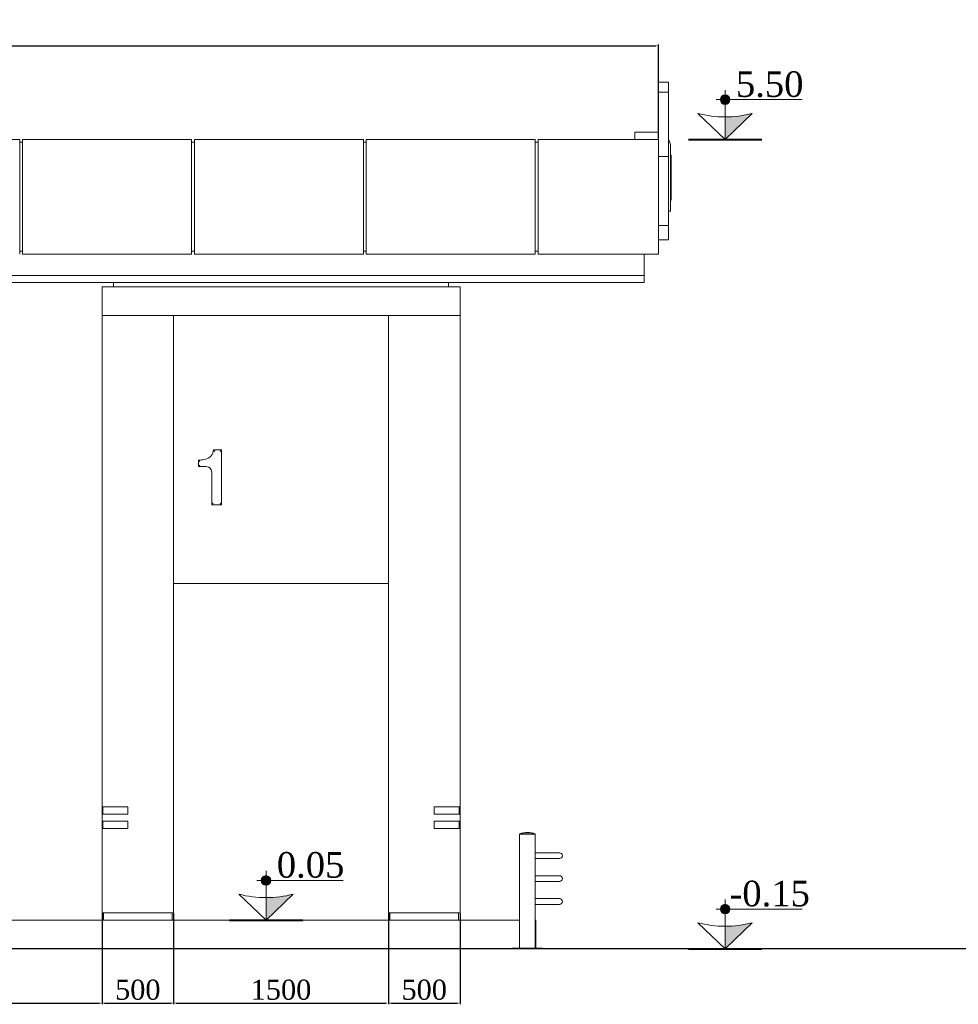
# Model space of a CAD drawing. Header units: feet. Extents: x 1874736 to 1903466, y 4612121 to 4660828.
# Tile 7 of 16: x 1881394 to 1887949, y 4642359 to 4649232. Entities that reach past the tile are written whole.
import ezdxf

# ---------------------------------------------------------------- set-up
doc = ezdxf.new("R2010")
doc.units = ezdxf.units.FT
doc.header["$MEASUREMENT"] = 0
doc.header["$PDMODE"] = 98
doc.header["$PDSIZE"] = 0.3
doc.styles.get("Standard").update_dxf_attribs({"font": 'times.ttf'})
doc.dimstyles.new('ISO-25', dxfattribs={"dimscale": 15, "dimtxt": 20, "dimasz": 2.5, "dimexe": 1.25, "dimexo": 0.625, "dimgap": 3, "dimtad": 1, "dimdec": 0, "dimtxsty": 'Standard', "dimcen": 2.5, "dimadec": 0, "dimazin": 0, "dimtfac": 1, "dimtdec": 0, "dimtmove": 0, "dimatfit": 3, "dimfxl": 1.25, "dimarcsym": 0})

# ---------------------------------------------------------------- blocks, each defined once
blk = doc.blocks.new('*D4988')
at = {"color": 0, "lineweight": -2, "transparency": 16777216}
for p, q in [((1875754.1, 4648400.9), (1875754.1, 4649058.4)), ((1875771.6, 4649049.6), (1885836.6, 4649049.6)), ((1885854.1, 4648400.9), (1885854.1, 4649058.4))]:
    blk.add_line(p, q, dxfattribs=at)
at = {"color": 0, "lineweight": 30, "transparency": 16777216}
for points in [[(1875771.6, 4649052.5), (1875771.6, 4649046.7), (1875754.1, 4649049.6)], [(1885836.6, 4649052.5), (1885836.6, 4649046.7), (1885854.1, 4649049.6)]]:
    blk.add_solid(points, dxfattribs=at)
at = {"layer": 'Defpoints', "color": 0, "lineweight": 30, "transparency": 16777216}
for p in [(1885854.1, 4649049.6), (1875754.1, 4648396.6), (1885854.1, 4648396.6)]:
    blk.add_point(p, dxfattribs=at)
at = {"color": 0, "lineweight": 5, "transparency": 16777216, "insert": (1880804.1, 4649141.6), "char_height": 140, "attachment_point": 5}
blk.add_mtext('10100', dxfattribs=at)
blk = doc.blocks.new('*D5013')
at = {"color": 0, "lineweight": -2, "transparency": 16777216}
for p, q in [((1879639.1, 4642992.2), (1879639.1, 4642359.1)), ((1881969.1, 4642992.2), (1881969.1, 4642359.1)), ((1879656.6, 4642367.8), (1881951.6, 4642367.8))]:
    blk.add_line(p, q, dxfattribs=at)
at = {"color": 0, "lineweight": 5, "transparency": 16777216}
for points in [[(1879656.6, 4642370.7), (1879656.6, 4642364.9), (1879639.1, 4642367.8)], [(1881951.6, 4642370.7), (1881951.6, 4642364.9), (1881969.1, 4642367.8)]]:
    blk.add_solid(points, dxfattribs=at)
at = {"layer": 'Defpoints', "color": 0, "lineweight": 5, "transparency": 16777216}
for p in [(1879639.1, 4642996.6), (1881969.1, 4642996.6), (1881969.1, 4642367.8)]:
    blk.add_point(p, dxfattribs=at)
at = {"color": 0, "lineweight": 5, "transparency": 16777216, "insert": (1880804.1, 4642460), "char_height": 140, "attachment_point": 5}
blk.add_mtext('2330', dxfattribs=at)
blk = doc.blocks.new('*D5014')
at = {"color": 0, "lineweight": -2, "transparency": 16777216}
for p, q in [((1881969.1, 4642992.2), (1881969.1, 4642359.1)), ((1882469.1, 4642992.2), (1882469.1, 4642359.1)), ((1881986.6, 4642367.8), (1882451.6, 4642367.8))]:
    blk.add_line(p, q, dxfattribs=at)
at = {"color": 0, "lineweight": 5, "transparency": 16777216}
for points in [[(1881986.6, 4642370.7), (1881986.6, 4642364.9), (1881969.1, 4642367.8)], [(1882451.6, 4642370.7), (1882451.6, 4642364.9), (1882469.1, 4642367.8)]]:
    blk.add_solid(points, dxfattribs=at)
at = {"layer": 'Defpoints', "color": 0, "lineweight": 5, "transparency": 16777216}
for p in [(1881969.1, 4642996.6), (1882469.1, 4642996.6), (1882469.1, 4642367.8)]:
    blk.add_point(p, dxfattribs=at)
at = {"color": 0, "lineweight": 5, "transparency": 16777216, "insert": (1882219.1, 4642460), "char_height": 140, "attachment_point": 5}
blk.add_mtext('500', dxfattribs=at)
blk = doc.blocks.new('*D5015')
at = {"color": 0, "lineweight": -2, "transparency": 16777216}
for p, q in [((1882469.1, 4642992.2), (1882469.1, 4642359.1)), ((1883969.1, 4642992.2), (1883969.1, 4642359.1)), ((1882486.6, 4642367.8), (1883951.6, 4642367.8))]:
    blk.add_line(p, q, dxfattribs=at)
at = {"color": 0, "lineweight": 5, "transparency": 16777216}
for points in [[(1882486.6, 4642370.7), (1882486.6, 4642364.9), (1882469.1, 4642367.8)], [(1883951.6, 4642370.7), (1883951.6, 4642364.9), (1883969.1, 4642367.8)]]:
    blk.add_solid(points, dxfattribs=at)
at = {"layer": 'Defpoints', "color": 0, "lineweight": 5, "transparency": 16777216}
for p in [(1882469.1, 4642996.6), (1883969.1, 4642996.6), (1883969.1, 4642367.8)]:
    blk.add_point(p, dxfattribs=at)
at = {"color": 0, "lineweight": 5, "transparency": 16777216, "insert": (1883219.1, 4642460), "char_height": 140, "attachment_point": 5}
blk.add_mtext('1500', dxfattribs=at)
blk = doc.blocks.new('*D5016')
at = {"color": 0, "lineweight": -2, "transparency": 16777216}
for p, q in [((1883969.1, 4642992.2), (1883969.1, 4642359.1)), ((1884469.1, 4642992.2), (1884469.1, 4642359.1)), ((1883986.6, 4642367.8), (1884451.6, 4642367.8))]:
    blk.add_line(p, q, dxfattribs=at)
at = {"color": 0, "lineweight": 5, "transparency": 16777216}
for points in [[(1883986.6, 4642370.7), (1883986.6, 4642364.9), (1883969.1, 4642367.8)], [(1884451.6, 4642370.7), (1884451.6, 4642364.9), (1884469.1, 4642367.8)]]:
    blk.add_solid(points, dxfattribs=at)
at = {"layer": 'Defpoints', "color": 0, "lineweight": 5, "transparency": 16777216}
for p in [(1883969.1, 4642996.6), (1884469.1, 4642996.6), (1884469.1, 4642367.8)]:
    blk.add_point(p, dxfattribs=at)
at = {"color": 0, "lineweight": 5, "transparency": 16777216, "insert": (1884219.1, 4642460), "char_height": 140, "attachment_point": 5}
blk.add_mtext('500', dxfattribs=at)

msp = doc.modelspace()

# ---------------------------------------------------------------- hatches: boundary and pattern name
for points in [[(1886320.3, 4648707.1, 0.414214), (1886287.2, 4648674), (1886320.3, 4648674)], [(1886320.3, 4648707.1), (1886320.3, 4648674), (1886353.4, 4648674, 0.414214)], [(1886320.3, 4648674), (1886287.2, 4648674, 0.414214), (1886320.3, 4648640.9)], [(1886353.4, 4648674), (1886320.3, 4648674), (1886320.3, 4648640.9, 0.414214)], [(1886510, 4648578, -0.063683), (1886320.3, 4648553.7), (1886320.3, 4648396.6)], [(1883114.3, 4643257.1, 0.414214), (1883081.2, 4643224), (1883114.3, 4643224)], [(1883114.3, 4643257.1), (1883114.3, 4643224), (1883147.5, 4643224, 0.414214)], [(1883114.3, 4643224), (1883081.2, 4643224, 0.414214), (1883114.3, 4643190.9)], [(1883147.5, 4643224), (1883114.3, 4643224), (1883114.3, 4643190.9, 0.414214)], [(1883304.1, 4643128, -0.063683), (1883114.3, 4643103.7), (1883114.3, 4642946.6)], [(1886320.3, 4643057.1, 0.414214), (1886287.2, 4643024), (1886320.3, 4643024)], [(1886320.3, 4643057.1), (1886320.3, 4643024), (1886353.4, 4643024, 0.414214)], [(1886320.3, 4643024), (1886287.2, 4643024, 0.414214), (1886320.3, 4642990.9)], [(1886353.4, 4643024), (1886320.3, 4643024), (1886320.3, 4642990.9, 0.414214)], [(1886510, 4642928, -0.063683), (1886320.3, 4642903.7), (1886320.3, 4642746.6)]]:
    msp.add_hatch(color=1).paths.add_polyline_path(points)

# ---------------------------------------------------------------- linework, layer by layer
at = {"color": 0, "linetype": 'Continuous', "lineweight": 0, "extrusion": (0, 1, 0)}
for p, q in [((1885854.1, 4648796.6, -26089.3), (1885924.1, 4648796.6, -26089.3)), ((1885854.1, 4648726.6, -26089.3), (1885924.1, 4648726.6, -26089.3)), ((1885689.1, 4648396.6, -26089.3), (1885689.1, 4648446.6, -26089.3)), ((1885689.1, 4648446.6, -26089.3), (1885839.1, 4648446.6, -26089.3)), ((1881394.1, 4648396.6, -26089.3), (1880214.1, 4648396.6, -26089.3)), ((1881394.1, 4647596.6, -26089.3), (1881394.1, 4648396.6, -26089.3)), ((1881414.1, 4648376.6, -26089.3), (1881394.1, 4648376.6, -26089.3)), ((1881414.1, 4648396.6, -26089.3), (1881414.1, 4647596.6, -26089.3)), ((1882594.1, 4648396.6, -26089.3), (1881414.1, 4648396.6, -26089.3)), ((1882594.1, 4647596.6, -26089.3), (1882594.1, 4648396.6, -26089.3)), ((1882594.1, 4648376.6, -26089.3), (1882614.1, 4648376.6, -26089.3)), ((1882614.1, 4648396.6, -26089.3), (1882614.1, 4647596.6, -26089.3)), ((1883794.1, 4648396.6, -26089.3), (1882614.1, 4648396.6, -26089.3)), ((1883794.1, 4647596.6, -26089.3), (1883794.1, 4648396.6, -26089.3)), ((1883794.1, 4648376.6, -26089.3), (1883814.1, 4648376.6, -26089.3)), ((1883814.1, 4648396.6, -26089.3), (1883814.1, 4647596.6, -26089.3)), ((1884994.1, 4648396.6, -26089.3), (1883814.1, 4648396.6, -26089.3)), ((1884994.1, 4647596.6, -26089.3), (1884994.1, 4648396.6, -26089.3)), ((1884994.1, 4648376.6, -26089.3), (1885014.1, 4648376.6, -26089.3)), ((1885854.1, 4648396.6, -26089.3), (1885014.1, 4648396.6, -26089.3)), ((1885014.1, 4648396.6, -26089.3), (1885014.1, 4647596.6, -26089.3)), ((1885854.1, 4648396.6, -26089.3), (1885854.1, 4647596.6, -26089.3)), ((1885939.1, 4648346.6, -26089.3), (1885939.1, 4647955.1, -26089.3)), ((1885854.1, 4648276.6, -26089.3), (1885924.1, 4648276.6, -26089.3)), ((1885939.1, 4648286.7, -26089.3), (1885944.1, 4648286.7, -26089.3)), ((1885939.1, 4648282.8, -26089.3), (1885944.1, 4648282.8, -26089.3)), ((1885939.1, 4648272.5, -26089.3), (1885944.1, 4648272.5, -26089.3)), ((1885944.1, 4648286.7, -26089.3), (1885944.1, 4648282.8, -26089.3)), ((1885944.1, 4648282.8, -26089.3), (1885944.1, 4648274.5, -26089.3)), ((1885944.1, 4648274.5, -26089.3), (1885944.1, 4648272.5, -26089.3)), ((1885944.1, 4648272.5, -26089.3), (1885944.1, 4648258.3, -26089.3)), ((1885939.1, 4648258.3, -26089.3), (1885944.1, 4648258.3, -26089.3)), ((1885939.1, 4648240.2, -26089.3), (1885944.1, 4648240.2, -26089.3)), ((1885939.1, 4648214.3, -26089.3), (1885944.1, 4648214.3, -26089.3)), ((1885944.1, 4648258.3, -26089.3), (1885944.1, 4648240.2, -26089.3)), ((1885944.1, 4648240.2, -26089.3), (1885944.1, 4648235.8, -26089.3)), ((1885944.1, 4648235.8, -26089.3), (1885944.1, 4648214.3, -26089.3)), ((1885944.1, 4648214.3, -26089.3), (1885944.1, 4648189.3, -26089.3)), ((1885939.1, 4648189.3, -26089.3), (1885944.1, 4648189.3, -26089.3)), ((1885939.1, 4648156, -26089.3), (1885944.1, 4648156, -26089.3)), ((1885944.1, 4648189.3, -26089.3), (1885944.1, 4648181.5, -26089.3)), ((1885944.1, 4648181.5, -26089.3), (1885944.1, 4648156, -26089.3)), ((1885944.1, 4648156, -26089.3), (1885944.1, 4648129.1, -26089.3)), ((1885944.1, 4648129.1, -26089.3), (1885944.1, 4648120.3, -26089.3)), ((1885939.1, 4648120.3, -26089.3), (1885944.1, 4648120.3, -26089.3)), ((1885939.1, 4648093.9, -26089.3), (1885944.1, 4648093.9, -26089.3)), ((1885939.1, 4648064.5, -26089.3), (1885944.1, 4648064.5, -26089.3)), ((1885944.1, 4648120.3, -26089.3), (1885944.1, 4648093.9, -26089.3)), ((1885944.1, 4648093.9, -26089.3), (1885944.1, 4648064.5, -26089.3)), ((1885944.1, 4648064.5, -26089.3), (1885944.1, 4648040.1, -26089.3)), ((1885939.1, 4648040.1, -26089.3), (1885944.1, 4648040.1, -26089.3)), ((1885939.1, 4648019, -26089.3), (1885944.1, 4648019, -26089.3)), ((1885939.1, 4648005.3, -26089.3), (1885944.1, 4648005.3, -26089.3)), ((1885939.1, 4647990.6, -26089.3), (1885944.1, 4647990.6, -26089.3)), ((1885944.1, 4648040.1, -26089.3), (1885944.1, 4648019, -26089.3)), ((1885944.1, 4648019, -26089.3), (1885944.1, 4648005.3, -26089.3)), ((1885944.1, 4648005.3, -26089.3), (1885944.1, 4647990.6, -26089.3)), ((1885944.1, 4647990.6, -26089.3), (1885944.1, 4647979.9, -26089.3)), ((1885939.1, 4647979.9, -26089.3), (1885944.1, 4647979.9, -26089.3)), ((1885939.1, 4647973.5, -26089.3), (1885944.1, 4647973.5, -26089.3)), ((1885939.1, 4647971.6, -26089.3), (1885944.1, 4647971.6, -26089.3)), ((1885939.1, 4647896.6, -26089.3), (1885939.1, 4647955.1, -26089.3)), ((1885944.1, 4647979.9, -26089.3), (1885944.1, 4647973.5, -26089.3)), ((1885944.1, 4647973.5, -26089.3), (1885944.1, 4647971.6, -26089.3)), ((1885924.1, 4647896.6, -26089.3), (1885939.1, 4647896.6, -26089.3)), ((1885854.1, 4647796.6, -26089.3), (1885924.1, 4647796.6, -26089.3)), ((1885924.1, 4647696.7, -26089.3), (1885924.1, 4647796.6, -26089.3)), ((1885854.1, 4647696.6, -26089.3), (1885924.1, 4647696.6, -26089.3)), ((1885854.1, 4647695.2, -26089.3), (1885924.1, 4647695.2, -26089.3)), ((1885854.1, 4647695.2, -26089.3), (1885924.1, 4647695.2, -26089.3)), ((1885924.1, 4647696.6, -26089.3), (1885924.1, 4647696.7, -26089.3)), ((1885924.1, 4647696.6, -26089.3), (1885924.1, 4647695.8, -26089.3)), ((1885924.1, 4647695.8, -26089.3), (1885924.1, 4647695.2, -26089.3)), ((1881414.1, 4647616.6, -26089.3), (1881394.1, 4647616.6, -26089.3)), ((1881414.1, 4647596.6, -26089.3), (1882594.1, 4647596.6, -26089.3)), ((1882594.1, 4647616.6, -26089.3), (1882614.1, 4647616.6, -26089.3)), ((1882614.1, 4647596.6, -26089.3), (1883794.1, 4647596.6, -26089.3)), ((1883794.1, 4647616.6, -26089.3), (1883814.1, 4647616.6, -26089.3)), ((1883814.1, 4647596.6, -26089.3), (1884994.1, 4647596.6, -26089.3)), ((1884994.1, 4647616.6, -26089.3), (1885014.1, 4647616.6, -26089.3)), ((1885014.1, 4647596.6, -26089.3), (1885854.1, 4647596.6, -26089.3)), ((1885754.1, 4647446.6, -26089.3), (1885754.1, 4647596.6, -26089.3)), ((1885754.1, 4647446.6, -26089.3), (1875854.1, 4647446.6, -26089.3)), ((1885754.1, 4647446.6, -26089.3), (1875854.1, 4647446.6, -26089.3)), ((1885754.1, 4647446.6, -26089.3), (1885754.1, 4647396.6, -26089.3)), ((1885754.1, 4647396.6, -26089.3), (1875854.1, 4647396.6, -26089.3)), ((1882049.1, 4647366.6, -26089.3), (1882049.1, 4647396.6, -26089.3)), ((1884389.1, 4647366.6, -26089.3), (1884389.1, 4647396.6, -26089.3)), ((1881969.1, 4647366.6, -26089.3), (1881969.1, 4647166.6, -26089.3)), ((1884469.1, 4647366.6, -26089.3), (1881969.1, 4647366.6, -26089.3)), ((1884469.1, 4647366.6, -26089.3), (1884469.1, 4647166.6, -26089.3)), ((1881969.1, 4646746.6, -26089.3), (1881969.1, 4647166.6, -26089.3)), ((1884469.1, 4647166.6, -26089.3), (1881969.1, 4647166.6, -26089.3)), ((1882469.1, 4647166.6, -26089.3), (1882469.1, 4646746.6, -26089.3)), ((1883969.1, 4646746.6, -26089.3), (1883969.1, 4647166.6, -26089.3)), ((1884469.1, 4647166.6, -26089.3), (1884469.1, 4646746.6, -26089.3)), ((1881969.1, 4646746.6, -26089.3), (1881969.1, 4643736.6, -26089.3)), ((1882469.1, 4646746.6, -26089.3), (1882469.1, 4642996.6, -26089.3)), ((1883969.1, 4642996.6, -26089.3), (1883969.1, 4646746.6, -26089.3)), ((1884469.1, 4646746.6, -26089.3), (1884469.1, 4643736.6, -26089.3)), ((1882803.4, 4646228.5, -26089.3), (1882747.3, 4646228.5, -26089.3)), ((1882803.4, 4646228.5, -26089.3), (1882793.4, 4646218.5, -26089.3)), ((1882803.4, 4645846.6, -26089.3), (1882803.4, 4646228.5, -26089.3)), ((1882653.5, 4646158.4, -26089.3), (1882642.3, 4646158.4, -26089.3)), ((1882642.3, 4646158.4, -26089.3), (1882652.3, 4646148.4, -26089.3)), ((1882642.3, 4646158.4, -26089.3), (1882642.3, 4646112.3, -26089.3)), ((1882642.3, 4646112.3, -26089.3), (1882652.3, 4646122.3, -26089.3)), ((1882642.3, 4646112.3, -26089.3), (1882697.4, 4646112.3, -26089.3)), ((1882734.8, 4646074.8, -26089.3), (1882734.8, 4645846.6, -26089.3)), ((1882734.8, 4645846.6, -26089.3), (1882744.8, 4645856.6, -26089.3)), ((1882734.8, 4645846.6, -26089.3), (1882803.4, 4645846.6, -26089.3)), ((1882803.4, 4645846.6, -26089.3), (1882793.4, 4645856.6, -26089.3)), ((1883969.1, 4645296.6, -26089.3), (1882469.1, 4645296.6, -26089.3)), ((1881969.1, 4643736.6, -26089.3), (1881969.1, 4643686.6, -26089.3)), ((1882149.1, 4643736.6, -26089.3), (1881969.1, 4643736.6, -26089.3)), ((1881974.1, 4643736.6, -26089.3), (1881974.1, 4643686.6, -26089.3)), ((1882149.1, 4643686.6, -26089.3), (1882149.1, 4643736.6, -26089.3)), ((1884469.1, 4643736.6, -26089.3), (1884289.1, 4643736.6, -26089.3)), ((1884289.1, 4643686.6, -26089.3), (1884289.1, 4643736.6, -26089.3)), ((1884464.1, 4643736.6, -26089.3), (1884464.1, 4643686.6, -26089.3)), ((1884469.1, 4643686.6, -26089.3), (1884469.1, 4643736.6, -26089.3)), ((1881969.1, 4643686.6, -26089.3), (1882149.1, 4643686.6, -26089.3)), ((1881969.1, 4643686.6, -26089.3), (1881969.1, 4643636.6, -26089.3)), ((1884289.1, 4643686.6, -26089.3), (1884469.1, 4643686.6, -26089.3)), ((1884469.1, 4643686.6, -26089.3), (1884469.1, 4643636.6, -26089.3)), ((1881969.1, 4643636.6, -26089.3), (1881969.1, 4643586.6, -26089.3)), ((1882149.1, 4643636.6, -26089.3), (1881969.1, 4643636.6, -26089.3)), ((1881974.1, 4643636.6, -26089.3), (1881974.1, 4643586.6, -26089.3)), ((1882149.1, 4643586.6, -26089.3), (1882149.1, 4643636.6, -26089.3)), ((1884469.1, 4643636.6, -26089.3), (1884289.1, 4643636.6, -26089.3)), ((1884289.1, 4643636.6, -26089.3), (1884289.1, 4643586.6, -26089.3)), ((1884464.1, 4643636.6, -26089.3), (1884464.1, 4643586.6, -26089.3)), ((1884469.1, 4643586.6, -26089.3), (1884469.1, 4643636.6, -26089.3)), ((1881969.1, 4643586.6, -26089.3), (1882149.1, 4643586.6, -26089.3)), ((1881969.1, 4643586.6, -26089.3), (1881969.1, 4642996.6, -26089.3)), ((1884289.1, 4643586.6, -26089.3), (1884469.1, 4643586.6, -26089.3)), ((1884469.1, 4643586.6, -26089.3), (1884469.1, 4642996.6, -26089.3)), ((1884885, 4643549.6, -26089.3), (1884995, 4643549.6, -26089.3)), ((1884885, 4643549.6, -26089.3), (1884885, 4643548.6, -26089.3)), ((1884885, 4643548.6, -26089.3), (1884995, 4643548.6, -26089.3)), ((1884885, 4643546.6, -26089.3), (1884901.1, 4643546.6, -26089.3)), ((1884885, 4643546.6, -26089.3), (1884885, 4642751.6, -26089.3)), ((1884888, 4643548.6, -26089.3), (1884888, 4643546.6, -26089.3)), ((1884901.1, 4643546.6, -26089.3), (1884995, 4643546.6, -26089.3)), ((1884992, 4643548.6, -26089.3), (1884992, 4643546.6, -26089.3)), ((1884995, 4643549.6, -26089.3), (1884995, 4643548.6, -26089.3)), ((1884995, 4643546.6, -26089.3), (1884995, 4642751.6, -26089.3)), ((1885164.1, 4643416.6, -26089.3), (1884995, 4643416.6, -26089.3)), ((1884995, 4643376.6, -26089.3), (1885164.1, 4643376.6, -26089.3)), ((1885164.1, 4643256.6, -26089.3), (1884995, 4643256.6, -26089.3)), ((1884995, 4643216.6, -26089.3), (1885164.1, 4643216.6, -26089.3)), ((1885164.1, 4643096.6, -26089.3), (1884995, 4643096.6, -26089.3)), ((1884995, 4643056.6, -26089.3), (1885164.1, 4643056.6, -26089.3)), ((1882469.1, 4642996.6, -26089.3), (1881969.1, 4642996.6, -26089.3)), ((1881979.1, 4642946.6, -26089.3), (1881979.1, 4642996.6, -26089.3)), ((1882459.1, 4642946.6, -26089.3), (1882459.1, 4642996.6, -26089.3)), ((1884469.1, 4642996.6, -26089.3), (1883969.1, 4642996.6, -26089.3)), ((1883979.1, 4642946.6, -26089.3), (1883979.1, 4642996.6, -26089.3)), ((1884459.1, 4642946.6, -26089.3), (1884459.1, 4642996.6, -26089.3)), ((1884399.1, 4642946.6, -26089.3), (1877209.1, 4642946.6, -26089.3)), ((1884399.1, 4642946.6, -26089.3), (1884885, 4642946.6, -26089.3)), ((1884995, 4642946.6, -26089.3), (1884999.1, 4642946.6, -26089.3)), ((1884999.1, 4642946.6, -26089.3), (1884999.1, 4642751.6, -26089.3)), ((1885045, 4642751.6, -26089.3), (1884835, 4642751.6, -26089.3)), ((1884835, 4642746.6, -26089.3), (1884835, 4642751.6, -26089.3)), ((1885045, 4642746.6, -26089.3), (1885045, 4642751.6, -26089.3))]:
    msp.add_line(p, q, dxfattribs=at)
at = {"color": 0, "linetype": 'Continuous', "lineweight": 30, "extrusion": (0, 1, 0)}
msp.add_line((1896345.9, 4642746.6, -26089.3), (1874736, 4642746.6, -26089.3), dxfattribs=at)
at = {"lineweight": 9, "elevation": -26089.3}
for points in [[(1886320.3, 4648396.6), (1886320.3, 4648741.2)], [(1886257.3, 4648674), (1886858.2, 4648674)], [(1883114.3, 4642946.6), (1883114.3, 4643291.2)], [(1883051.3, 4643224), (1883652.2, 4643224)], [(1886320.3, 4642746.6), (1886320.3, 4643091.2)], [(1886257.3, 4643024), (1886858.2, 4643024)]]:
    msp.add_lwpolyline(points, dxfattribs=at)
for points in [[(1886510, 4648578), (1886320.3, 4648396.6), (1886130.6, 4648578, 0.127885)], [(1883304.1, 4643128), (1883114.3, 4642946.6), (1882924.6, 4643128, 0.127885)], [(1886510, 4642928), (1886320.3, 4642746.6), (1886130.6, 4642928, 0.127885)]]:
    msp.add_lwpolyline(points, format="xyb", close=True, dxfattribs=at)
at = {"lineweight": 40, "elevation": -26089.3}
for points in [[(1886064.1, 4648396.6), (1886576.5, 4648396.6)], [(1882858.2, 4642946.6), (1883370.5, 4642946.6)], [(1886064.1, 4642746.6), (1886576.5, 4642746.6)]]:
    msp.add_lwpolyline(points, dxfattribs=at)
at = {"lineweight": 9}
for centre in [(1886320.3, 4648674, -26089.3), (1883114.3, 4643224, -26089.3), (1886320.3, 4643024, -26089.3)]:
    msp.add_circle(centre, 33.1, dxfattribs=at)
at = {"color": 0, "linetype": 'Continuous', "lineweight": 0, "extrusion": (0, 0, -1)}
for centre, radius, start, end in [((-1885839.1, 4648346.6, 26089.3), 100, 90, 98.62693), ((-1885839.1, 4648346.6, 26089.3), 100, 148.21167, 180), ((-1882674, 4646234.9, 26089.3), 73.7, 185.00635, 253.92858), ((-1882653.5, 4646305.8, 26089.3), 147.4, 253.92858, 270), ((-1882697.4, 4646074.8, 26089.3), 37.5, 90, 180), ((-1884940, 4643372.9, 26089.3), 185, 72.70466, 107.29534), ((-1885164.1, 4643396.6, 26089.3), 20, 90, 270), ((-1885164.1, 4643236.6, 26089.3), 20, 90, 270), ((-1885164.1, 4643076.6, 26089.3), 20, 90, 270)]:
    msp.add_arc(centre, radius, start, end, dxfattribs=at)
at = {"color": 0, "linetype": 'Continuous', "lineweight": 0}
for points, weights, knots in [([(1885854.1, 4648796.6, -26089.3), (1885854.1, 4648796.6, -26089.3), (1885854.1, 4648791.2, -26089.3), (1885854.1, 4648780.8, -26089.3), (1885854.1, 4648766.3, -26089.3)], [0.903578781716, 0.889422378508, 1, 0.803944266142, 1], [7.727312, 7.727312, 7.727312, 8.445747, 8.445747, 9.719543, 9.719543, 9.719543]), ([(1885854.1, 4648726.6, -26089.3), (1885854.1, 4648726.6, -26089.3), (1885854.1, 4648726.5, -26089.3), (1885854.1, 4648726.4, -26089.3), (1885854.1, 4648726.1, -26089.3), (1885854.1, 4648605.7, -26089.3), (1885854.1, 4648521.6, -26089.3), (1885854.1, 4648473.1, -26089.3), (1885854.1, 4648403, -26089.3), (1885854.1, 4648399.8, -26089.3), (1885854.1, 4648396.6, -26089.3)], [0.917855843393, 0.924272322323, 1, 0.834523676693, 1, 0.892644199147, 1, 0.920263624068, 1, 0.996029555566, 0.992454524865], [3.567416, 3.567416, 3.567416, 4.101502, 4.101502, 5.268559, 5.268559, 6.203796, 6.203796, 7.007882, 7.007882, 7.047921, 7.047921, 7.047921])]:
    msp.add_rational_spline(points, weights, degree=2, knots=knots, dxfattribs=at)
msp.add_rational_spline([(1885854.1, 4648766.3, -26089.3), (1885854.1, 4648747, -26089.3), (1885854.1, 4648726.6, -26089.3)], [1, 0.980617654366, 0.966329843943], degree=2, dxfattribs=at)
for points, knots in [([(1885924.1, 4648796.6, -26089.3), (1885924.1, 4648796.6, -26089.3), (1885924.1, 4648796.6, -26089.3), (1885924.1, 4648796.4, -26089.3), (1885924.1, 4648795.8, -26089.3), (1885924.1, 4648793.4, -26089.3), (1885924.1, 4648791.7, -26089.3), (1885924.1, 4648787.6, -26089.3), (1885924.1, 4648785.3, -26089.3), (1885924.1, 4648780.1, -26089.3), (1885924.1, 4648777.3, -26089.3), (1885924.1, 4648771.7, -26089.3), (1885924.1, 4648768.9, -26089.3), (1885924.1, 4648766.3, -26089.3)], [-42.882569, -42.882569, -42.882569, -42.882569, -42.05044, -42.05044, -33.492871, -33.492871, -25.11128, -25.11128, -16.96365, -16.96365, -8.501115, -8.501115, 0, 0, 0, 0]), ([(1885924.1, 4648726.6, -26089.3), (1885924.1, 4648726.6, -26089.3), (1885924.1, 4648726.6, -26089.3), (1885924.1, 4648726.6, -26089.3), (1885924.1, 4648726.5, -26089.3), (1885924.1, 4648726.5, -26089.3), (1885924.1, 4648726.4, -26089.3), (1885924.1, 4648726.4, -26089.3), (1885924.1, 4648726.3, -26089.3), (1885924.1, 4648726.2, -26089.3), (1885924.1, 4648726.1, -26089.3), (1885924.1, 4648721.9, -26089.3), (1885924.1, 4648718.1, -26089.3), (1885924.1, 4648706.5, -26089.3), (1885924.1, 4648698.7, -26089.3), (1885924.1, 4648659.9, -26089.3), (1885924.1, 4648629.2, -26089.3), (1885924.1, 4648571.3, -26089.3), (1885924.1, 4648544.8, -26089.3), (1885924.1, 4648521.3, -26089.3), (1885924.1, 4648521, -26089.3), (1885924.1, 4648518.5, -26089.3), (1885924.1, 4648517.5, -26089.3), (1885924.1, 4648501.1, -26089.3), (1885924.1, 4648483, -26089.3), (1885924.1, 4648442.8, -26089.3), (1885924.1, 4648421.1, -26089.3), (1885924.1, 4648378, -26089.3), (1885924.1, 4648357, -26089.3), (1885924.1, 4648317.5, -26089.3), (1885924.1, 4648299.4, -26089.3), (1885924.1, 4648284.2, -26089.3)], [-510.355088, -510.355088, -510.355088, -510.355088, -510.143517, -510.143517, -509.534846, -509.534846, -508.954671, -508.954671, -508.352326, -508.352326, -507.227335, -507.227335, -494.831263, -494.831263, -470.117036, -470.117036, -370.728115, -370.728115, -269.051614, -269.051614, -262.945155, -262.945155, -258.602221, -258.602221, -194.832952, -194.832952, -129.120568, -129.120568, -65.485114, -65.485114, 0, 0, 0, 0]), ([(1885924.1, 4648284.2, -26089.3), (1885924.1, 4648282.3, -26089.3), (1885924.1, 4648280.6, -26089.3), (1885924.1, 4648278.1, -26089.3), (1885924.1, 4648277.1, -26089.3), (1885924.1, 4648276.6, -26089.3)], [-16.557237, -16.557237, -16.557237, -16.557237, -8.278618, -8.278618, 0, 0, 0, 0]), ([(1885924.1, 4648276.6, -26089.3), (1885924.1, 4648241.6, -26089.3), (1885924.1, 4648203.9, -26089.3), (1885924.1, 4648154.2, -26089.3), (1885924.1, 4648146.4, -26089.3), (1885924.1, 4648134, -26089.3), (1885924.1, 4648124.7, -26089.3), (1885924.1, 4648079, -26089.3), (1885924.1, 4648041.2, -26089.3), (1885924.1, 4647964.9, -26089.3), (1885924.1, 4647927.3, -26089.3), (1885924.1, 4647858.6, -26089.3), (1885924.1, 4647828.3, -26089.3), (1885924.1, 4647803.8, -26089.3), (1885924.1, 4647803.6, -26089.3), (1885924.1, 4647803.2, -26089.3), (1885924.1, 4647802.8, -26089.3), (1885924.1, 4647801.9, -26089.3), (1885924.1, 4647801.4, -26089.3), (1885924.1, 4647798.8, -26089.3), (1885924.1, 4647797.4, -26089.3), (1885924.1, 4647796.7, -26089.3), (1885924.1, 4647796.6, -26089.3), (1885924.1, 4647796.6, -26089.3)], [-3532.598961, -3532.598961, -3532.598961, -3532.598961, -3187.564884, -3187.564884, -3102.18954, -3102.18954, -2868.30288, -2868.30288, -1965.730116, -1965.730116, -1028.305041, -1028.305041, -86.179929, -86.179929, -85.389041, -85.389041, -82.877839, -82.877839, -77.874731, -77.874731, -57.841162, -57.841162, -50.679869, -50.679869, -50.679869, -50.679869]), ([(1882756, 4646218.5, -26089.3), (1882756, 4646218.5, -26089.3), (1882756, 4646218.5, -26089.3), (1882755.1, 4646219.5, -26089.3), (1882754.3, 4646220.5, -26089.3), (1882752.7, 4646222.4, -26089.3), (1882751.9, 4646223.3, -26089.3), (1882750.3, 4646225.2, -26089.3), (1882749.5, 4646226, -26089.3), (1882748.4, 4646227.3, -26089.3), (1882748, 4646227.8, -26089.3), (1882747.5, 4646228.3, -26089.3), (1882747.3, 4646228.5, -26089.3), (1882747.3, 4646228.5, -26089.3)], [-0.005663, -0.005663, -0.005663, -0.005663, 0, 0, 3.935442, 3.935442, 7.779508, 7.779508, 12.097227, 12.097227, 15.424738, 15.424738, 18.36786, 18.36786, 18.36786, 18.36786])]:
    msp.add_open_spline(points, degree=3, knots=knots, dxfattribs=at)
for points in [[(1885924.1, 4648766.3, -26089.3), (1885924.1, 4648753.4, -26089.3), (1885924.1, 4648740.1, -26089.3), (1885924.1, 4648726.6, -26089.3)], [(1885924.1, 4647695.2, -26089.3), (1885924.1, 4647695.2, -26089.3), (1885924.1, 4647695.2, -26089.3), (1885924.1, 4647695.2, -26089.3)]]:
    msp.add_open_spline(points, degree=3, dxfattribs=at)

# ---------------------------------------------------------------- texts
at = {"lineweight": 9, "width": 401.685, "attachment_point": 2}
for s, insert, char_height in [('5.50', (1886631.6, 4648871.7, -26089.3), 178.5), ('{\\fTimes New Roman|b0|i0|c0|p18;0.05}', (1883425.6, 4643421.7, -26089.3), 178.498), ('{\\fTimes New Roman|b0|i0|c0|p18;-0.15}', (1886631.6, 4643221.7, -26089.3), 178.498)]:
    msp.add_mtext(s, dxfattribs=dict(at, insert=insert, char_height=char_height))

# ---------------------------------------------------------------- dimensions: what is measured, and where the dimension line sits
at = {"color": 1, "lineweight": 5}
for base, p1, p2, picture, middle in [((1885854.1, 4649049.6, -26089.3), (1875754.1, 4648396.6, -26089.3), (1885854.1, 4648396.6, -26089.3), '*D4988', (1880804.1, 4649141.6, -26089.3)), ((1881969.1, 4642367.8, -26089.3), (1879639.1, 4642996.6, -26089.3), (1881969.1, 4642996.6, -26089.3), '*D5013', (1880804.1, 4642460, -26089.3)), ((1882469.1, 4642367.8, -26089.3), (1881969.1, 4642996.6, -26089.3), (1882469.1, 4642996.6, -26089.3), '*D5014', (1882219.1, 4642460, -26089.3)), ((1883969.1, 4642367.8, -26089.3), (1882469.1, 4642996.6, -26089.3), (1883969.1, 4642996.6, -26089.3), '*D5015', (1883219.1, 4642460, -26089.3)), ((1884469.1, 4642367.8, -26089.3), (1883969.1, 4642996.6, -26089.3), (1884469.1, 4642996.6, -26089.3), '*D5016', (1884219.1, 4642460, -26089.3))]:
    dim = msp.add_linear_dim(base=base, p1=p1, p2=p2, dimstyle='ISO-25', override={"dimscale": 7, "dimtmove": 1}, dxfattribs=at)
    dim.commit()
    dim.dimension.update_dxf_attribs({"geometry": picture, "text_midpoint": middle})

doc.saveas('drawing.dxf')
